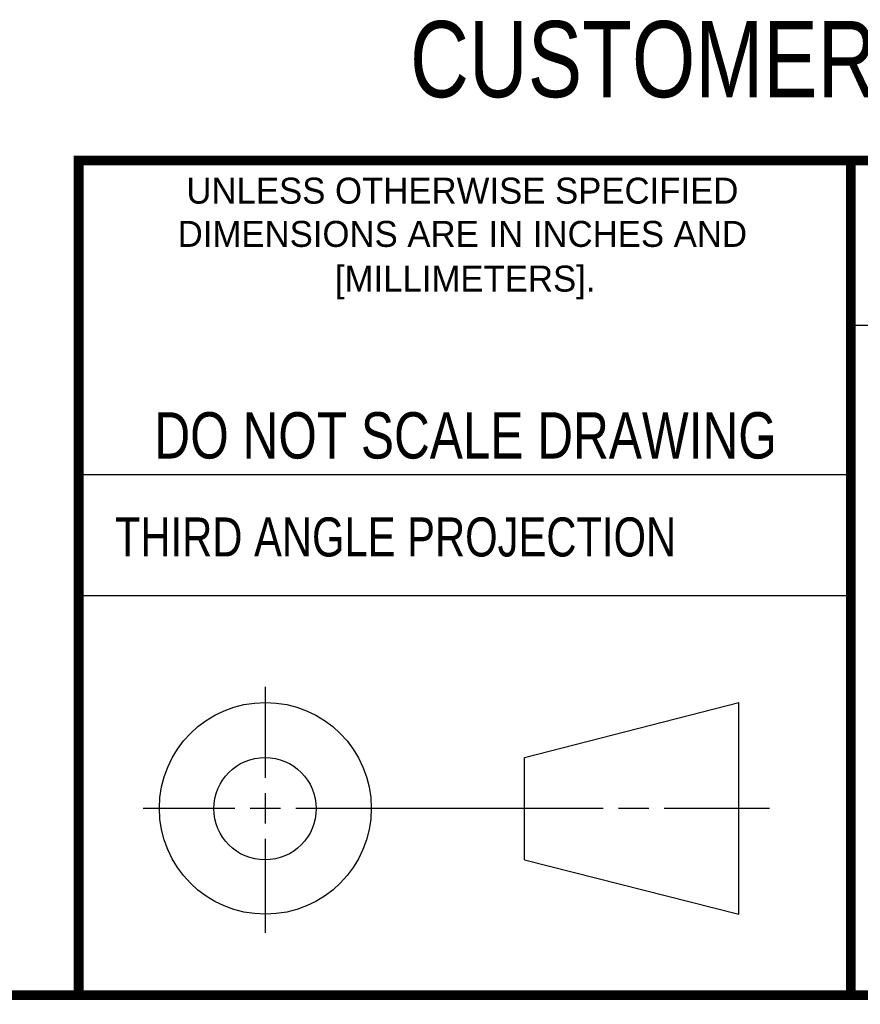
# Model space of a CAD drawing. Header units: inches. Extents: x 0.2 to 16.8, y -0.7 to 10.8.
# Tile 3 of 13: x 11.4 to 13.1, y 0.2 to 2.3. Entities that reach past the tile are written whole.
import ezdxf

# ---------------------------------------------------------------- set-up
doc = ezdxf.new("R2010")
doc.units = ezdxf.units.IN
doc.header["$LTSCALE"] = 0.935
doc.header["$MEASUREMENT"] = 0
doc.layers.get('0').update_dxf_attribs({"linetype": 'CONTINUOUS'})
doc.styles.get("Standard").update_dxf_attribs({"font": 'txt', "width": 0.8})
doc.styles.add('TEXTSTYLE_2', font='txt')

msp = doc.modelspace()

# ---------------------------------------------------------------- linework, layer by layer
at = {"color": 2, "linetype": 'CONTINUOUS'}
for p, q in [((13.0653, 1.6329), (16.75, 1.6329)), ((11.482, 1.3265), (13.0653, 1.3265)), ((13.0653, 1.0776), (11.482, 1.0776)), ((11.8648, 0.7044), (11.8648, 0.8912)), ((11.8648, 0.6106), (11.8648, 0.6731)), ((11.6146, 0.6419), (11.8023, 0.6419)), ((11.8335, 0.6419), (11.896, 0.6419)), ((11.9273, 0.6419), (12.5575, 0.6419)), ((12.5888, 0.6419), (12.6513, 0.6419)), ((12.6825, 0.6419), (12.8983, 0.6419)), ((11.8648, 0.3866), (11.8648, 0.5794))]:
    msp.add_line(p, q, dxfattribs=at)
at = {"color": 7, "linetype": 'CONTINUOUS'}
for p, q in [((12.3963, 0.7462), (12.8358, 0.859)), ((12.8358, 0.4248), (12.8358, 0.859)), ((12.3963, 0.5362), (12.3963, 0.7462)), ((12.3963, 0.5362), (12.8358, 0.4248))]:
    msp.add_line(p, q, dxfattribs=at)
at = {"color": 7, "linetype": 'CONTINUOUS', "const_width": 0.02}
for points in [[(11.4718, 1.9702), (16.75, 1.9707)], [(11.482, 0.25), (11.482, 1.9707)], [(13.0653, 1.9707), (13.0653, 0.2586)], [(0.25, 0.2586), (16.75, 0.2586)]]:
    msp.add_lwpolyline(points, dxfattribs=at)
at = {"color": 7, "linetype": 'CONTINUOUS'}
for centre, radius in [((11.8648, 0.6419), 0.2171), ((11.8642, 0.6412), 0.105)]:
    msp.add_circle(centre, radius, dxfattribs=at)

# ---------------------------------------------------------------- texts
at = {"color": 7, "linetype": 'CONTINUOUS', "attachment_point": 2, "line_spacing_factor": 0.9}
for s, insert, char_height, width in [('CUSTOMER DRAWING', (13.0668, 2.2564), 0.15625, 2), ('DO NOT SCALE DRAWING', (12.2754, 1.4542), 0.095, 1.52)]:
    msp.add_mtext(s, dxfattribs=dict(at, insert=insert, char_height=char_height, width=width))
at = {"color": 2, "linetype": 'CONTINUOUS', "char_height": 0.053254, "attachment_point": 2, "line_spacing_factor": 0.9, "style": 'TEXTSTYLE_2'}
for s, insert, width in [('UNLESS OTHERWISE SPECIFIED', (12.2688, 1.9352), 1.384604), ('DIMENSIONS ARE IN INCHES AND', (12.2688, 1.8465), 1.491112), ('[MILLIMETERS].', (12.2746, 1.7548), 0.745556)]:
    msp.add_mtext(s, dxfattribs=dict(at, insert=insert, width=width))
at = {"color": 2, "linetype": 'CONTINUOUS', "insert": (11.5564, 1.2384), "char_height": 0.08, "width": 1.408, "attachment_point": 1, "line_spacing_factor": 0.9}
msp.add_mtext('THIRD ANGLE PROJECTION', dxfattribs=at)

doc.saveas('drawing.dxf')
